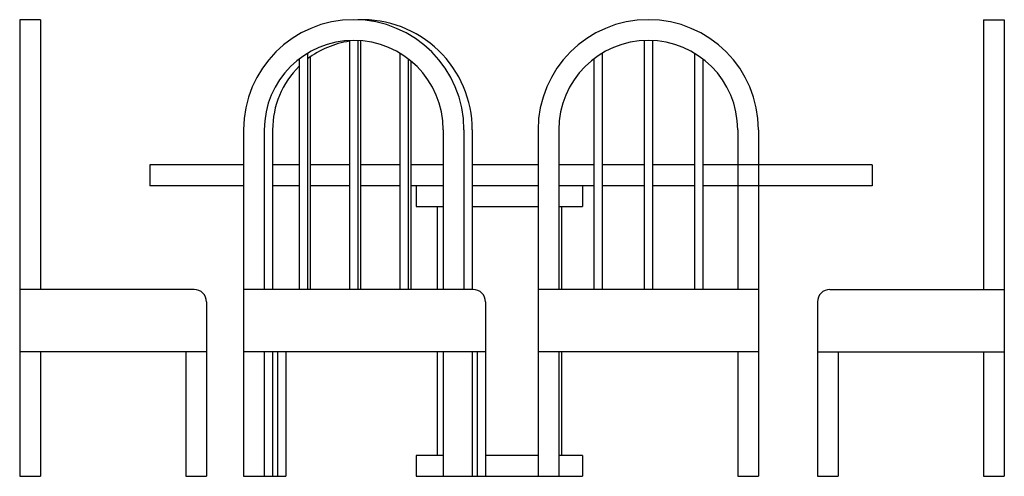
# Model space of a CAD drawing. Extents: x 153.61 to 155.98, y -37.98 to -36.88.
import ezdxf

# ---------------------------------------------------------------- set-up
doc = ezdxf.new("R2010")
doc.units = 0
doc.header["$LTSCALE"] = 0.7
doc.header["$MEASUREMENT"] = 0
doc.layers.add('MUEBLES', color=252, linetype='CONTINUOUS')

msp = doc.modelspace()

# ---------------------------------------------------------------- linework, layer by layer
at = {"layer": 'MUEBLES'}
for p, q in [((153.6051, -36.8827), (153.6051, -37.9827)), ((153.6551, -36.8827), (153.6051, -36.8827)), ((153.6551, -36.8827), (153.6551, -37.5327)), ((155.9267, -36.8827), (155.9267, -37.5327)), ((155.9267, -36.8827), (155.9767, -36.8827)), ((155.9767, -36.8827), (155.9767, -37.9827)), ((154.3997, -36.9327), (154.3997, -37.5327)), ((154.4197, -36.9327), (154.4197, -37.5327)), ((154.4261, -36.9333), (154.4261, -37.5327)), ((155.1092, -36.9327), (155.1092, -37.5327)), ((155.1292, -36.9327), (155.1292, -37.5327)), ((154.2984, -36.9637), (154.2984, -37.5327)), ((154.3048, -36.9726), (154.3048, -37.5327)), ((154.5211, -36.9637), (154.5211, -37.5327)), ((155.0079, -36.9637), (155.0079, -37.5327)), ((155.2305, -36.9637), (155.2305, -37.5327)), ((154.2784, -36.9774), (154.2784, -37.5327)), ((154.5411, -36.9774), (154.5411, -37.5327)), ((154.5474, -36.9824), (154.5474, -37.5327)), ((154.9879, -36.9774), (154.9879, -37.5327)), ((155.2505, -36.9774), (155.2505, -37.5327)), ((154.1443, -37.1482), (154.1443, -37.9827)), ((154.1943, -37.1482), (154.1943, -37.5327)), ((154.2143, -37.1482), (154.2143, -37.5327)), ((154.6252, -37.1482), (154.6252, -37.5327)), ((154.6752, -37.1482), (154.6752, -37.5327)), ((154.6952, -37.1482), (154.6952, -37.5327)), ((154.8537, -37.1482), (154.8537, -37.9827)), ((154.9037, -37.1482), (154.9037, -37.5327)), ((155.3347, -37.1482), (155.3347, -37.5327)), ((155.3847, -37.1482), (155.3847, -37.9827)), ((154.1443, -37.2327), (153.9184, -37.2327)), ((153.9184, -37.2327), (153.9184, -37.2827)), ((154.2784, -37.2327), (154.2143, -37.2327)), ((154.3997, -37.2327), (154.3048, -37.2327)), ((154.5211, -37.2327), (154.4261, -37.2327)), ((154.6252, -37.2327), (154.5474, -37.2327)), ((154.8537, -37.2327), (154.6952, -37.2327)), ((154.9879, -37.2327), (154.9037, -37.2327)), ((154.9879, -37.2327), (154.9237, -37.2327)), ((155.1092, -37.2327), (155.0079, -37.2327)), ((155.1092, -37.2327), (155.0142, -37.2327)), ((155.2305, -37.2327), (155.1292, -37.2327)), ((155.2305, -37.2327), (155.1356, -37.2327)), ((155.3347, -37.2327), (155.2505, -37.2327)), ((155.3347, -37.2327), (155.2569, -37.2327)), ((155.6584, -37.2327), (155.2863, -37.2327)), ((155.6584, -37.2327), (155.6584, -37.2827)), ((154.1443, -37.2827), (153.9184, -37.2827)), ((154.2784, -37.2827), (154.2143, -37.2827)), ((154.3997, -37.2827), (154.3048, -37.2827)), ((154.5211, -37.2827), (154.4261, -37.2827)), ((154.6252, -37.2827), (154.5474, -37.2827)), ((154.5604, -37.2827), (154.5604, -37.3327)), ((154.8537, -37.2827), (154.6952, -37.2827)), ((154.9879, -37.2827), (154.9037, -37.2827)), ((154.9879, -37.2827), (154.9237, -37.2827)), ((154.9604, -37.2827), (154.9604, -37.3327)), ((155.1092, -37.2827), (155.0079, -37.2827)), ((155.1092, -37.2827), (155.0142, -37.2827)), ((155.2305, -37.2827), (155.1292, -37.2827)), ((155.2305, -37.2827), (155.1356, -37.2827)), ((155.3347, -37.2827), (155.2505, -37.2827)), ((155.3347, -37.2827), (155.2569, -37.2827)), ((155.6584, -37.2827), (155.2863, -37.2827)), ((154.5604, -37.3327), (154.6252, -37.3327)), ((154.6104, -37.3327), (154.6104, -37.5327)), ((154.6952, -37.3327), (154.8537, -37.3327)), ((154.9037, -37.3327), (154.9604, -37.3327)), ((154.9104, -37.3327), (154.9104, -37.5327)), ((154.0251, -37.5327), (153.6051, -37.5327)), ((154.6971, -37.5327), (154.1443, -37.5327)), ((155.3847, -37.5327), (154.8537, -37.5327)), ((155.5567, -37.5327), (155.9767, -37.5327)), ((154.0551, -37.5627), (154.0551, -37.9827)), ((154.7271, -37.5627), (154.7271, -37.9827)), ((155.5267, -37.5627), (155.5267, -37.9827)), ((154.0551, -37.6827), (153.6051, -37.6827)), ((153.6551, -37.6827), (153.6551, -37.9827)), ((154.0051, -37.6827), (154.0051, -37.9827)), ((154.7271, -37.6827), (154.1443, -37.6827)), ((154.1943, -37.6827), (154.1943, -37.9827)), ((154.2143, -37.6827), (154.2143, -37.9827)), ((154.2262, -37.6827), (154.2262, -37.9827)), ((154.2462, -37.6827), (154.2462, -37.9827)), ((154.6104, -37.6827), (154.6104, -37.9327)), ((154.6252, -37.6827), (154.6252, -37.9827)), ((154.6952, -37.6827), (154.6952, -37.9827)), ((154.7071, -37.6827), (154.7071, -37.9827)), ((155.3847, -37.6827), (154.8537, -37.6827)), ((154.9037, -37.6827), (154.9037, -37.9827)), ((154.9104, -37.6827), (154.9104, -37.9327)), ((155.3347, -37.6827), (155.3347, -37.9827)), ((155.5267, -37.6827), (155.9767, -37.6827)), ((155.5767, -37.6827), (155.5767, -37.9827)), ((155.9267, -37.6827), (155.9267, -37.9827)), ((154.6252, -37.9327), (154.5604, -37.9327)), ((154.5604, -37.9327), (154.5604, -37.9827)), ((154.8537, -37.9327), (154.7271, -37.9327)), ((154.9604, -37.9327), (154.9037, -37.9327)), ((154.9604, -37.9327), (154.9604, -37.9827)), ((153.6051, -37.9827), (153.6551, -37.9827)), ((154.0051, -37.9827), (154.0551, -37.9827)), ((154.1443, -37.9827), (154.2462, -37.9827)), ((154.5604, -37.9827), (154.9604, -37.9827)), ((155.3347, -37.9827), (155.3847, -37.9827)), ((155.5267, -37.9827), (155.5767, -37.9827)), ((155.9267, -37.9827), (155.9767, -37.9827))]:
    msp.add_line(p, q, dxfattribs=at)
for centre, radius, start, end in [((154.4097, -37.1482), 0.2655, 0, 180), ((154.4297, -37.1482), 0.2655, 0, 92.1588), ((155.1192, -37.1482), 0.2655, 0, 180), ((154.4097, -37.1482), 0.2155, 0, 180), ((154.4297, -37.1482), 0.2155, 98.0032, 127.5464), ((155.1192, -37.1482), 0.2155, 0, 180), ((154.4297, -37.1482), 0.2155, 134.6055, 180), ((154.0251, -37.5627), 0.03, 0, 90), ((154.6971, -37.5627), 0.03, 0, 90), ((155.5567, -37.5627), 0.03, 90, 180)]:
    msp.add_arc(centre, radius, start, end, dxfattribs=at)

doc.saveas('drawing.dxf')
